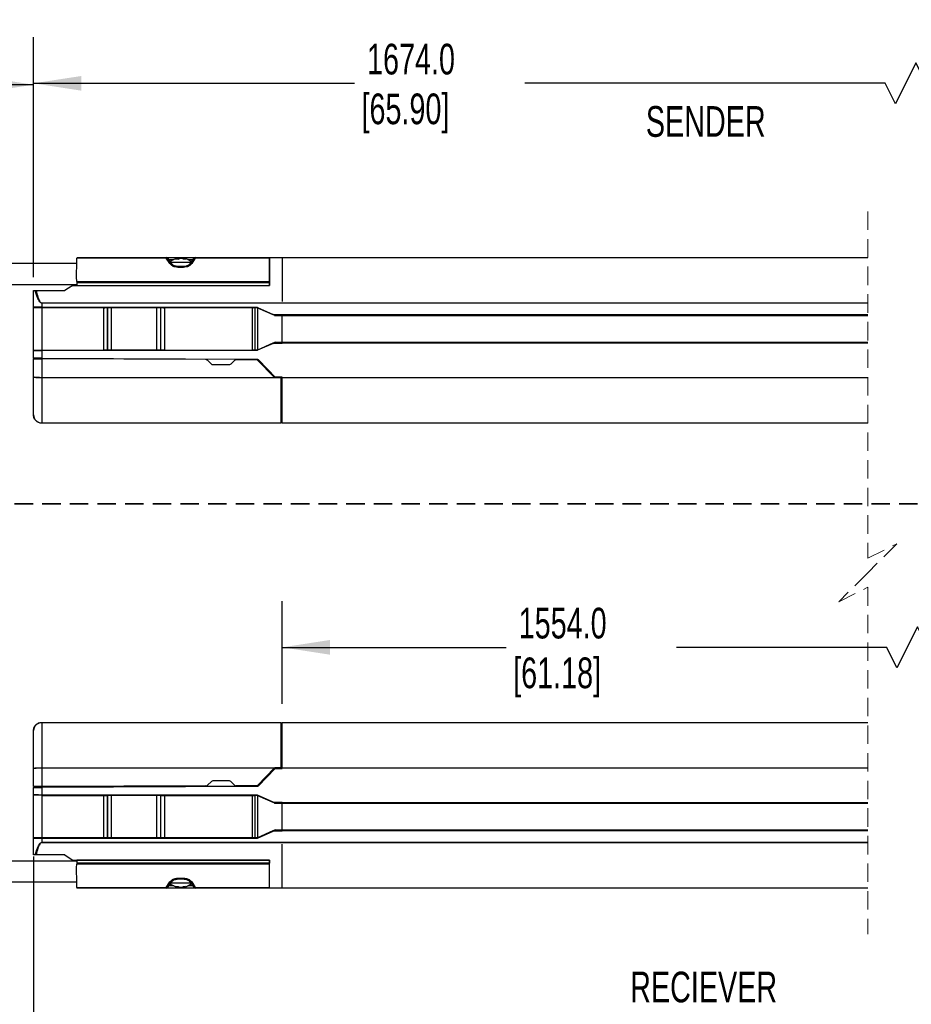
# Model space of a CAD drawing. Header units: millimetres. Extents: x 22 to 1115, y 22 to 733.
# Tile 8 of 10: x 393 to 608, y 302 to 540. Entities that reach past the tile are written whole.
import ezdxf

# ---------------------------------------------------------------- set-up
doc = ezdxf.new("R2010")
doc.units = ezdxf.units.MM
doc.header["$LTSCALE"] = 3.5
doc.linetypes.add('HIDDEN', pattern=[1.905, 1.27, -0.635])
doc.layers.add('DIMENSIONS', color=140, linetype='Continuous', lineweight=25)
doc.styles.add('SLDTEXTSTYLE0', font='TXT', dxfattribs={"width": 0.7})
doc.dimstyles.new('SLDDIMSTYLE0', dxfattribs={"dimtxt": 7.553027, "dimasz": 11.557, "dimexe": 0, "dimexo": 0.0625, "dimgap": 1.888257, "dimtad": 0, "dimtih": 1, "dimtoh": 1, "dimrnd": 1e-09, "dimzin": 12, "dimdsep": 46, "dimtxsty": 'SLDTEXTSTYLE0', "dimsah": 1, "dimcen": 0.09, "dimadec": 0, "dimazin": 3, "dimtfac": 1, "dimtofl": 0, "dimtmove": 0, "dimatfit": 3, "dimfxl": 0, "dimfrac": 2, "dimtolj": 1, "dimtzin": 12, "dimarcsym": 0})

# ---------------------------------------------------------------- blocks, each defined once
blk = doc.blocks.new('_D')
at = {"layer": 'DIMENSIONS'}
for p, q in [((281.24, 487.78), (281.24, 535.04)), ((396.63, 477.48), (396.63, 535.04)), ((366.36, 528.87), (361.42, 518.99)), ((368.83, 523.93), (366.36, 528.87)), ((281.24, 523.93), (313.75, 523.93)), ((358.95, 523.93), (348.55, 523.93)), ((361.42, 518.99), (358.95, 523.93)), ((396.63, 523.93), (368.83, 523.93))]:
    blk.add_line(p, q, dxfattribs=at)
for points in [[(281.24, 523.93), (292.79, 522.15), (292.79, 525.71)], [(396.63, 523.93), (385.08, 525.71), (385.08, 522.15)]]:
    blk.add_solid(points, dxfattribs=at)
at = {"layer": 'DIMENSIONS', "char_height": 7.408, "attachment_point": 1, "style": 'SLDTEXTSTYLE0'}
for s, insert in [('229.0', (316.78, 539.48)), ('[9.00]', (315.44, 527.48)), ('TYP.', (320.29, 515.47))]:
    blk.add_mtext(s, dxfattribs=dict(at, insert=insert))
blk = doc.blocks.new('_D_1')
at = {"layer": 'DIMENSIONS'}
for p, q in [((396.63, 477.48), (396.63, 535.37)), ((842.51, 474.64), (842.51, 535.37)), ((609.5, 529.19), (604.56, 519.32)), ((611.97, 524.26), (609.5, 529.19)), ((396.63, 524.26), (474.07, 524.26)), ((602.09, 524.26), (515.15, 524.26)), ((604.56, 519.32), (602.09, 524.26)), ((842.51, 524.26), (611.97, 524.26))]:
    blk.add_line(p, q, dxfattribs=at)
for points in [[(396.63, 524.26), (408.19, 522.48), (408.19, 526.03)], [(842.51, 524.26), (830.95, 526.03), (830.95, 522.48)]]:
    blk.add_solid(points, dxfattribs=at)
at = {"layer": 'DIMENSIONS', "char_height": 7.408, "attachment_point": 1, "style": 'SLDTEXTSTYLE0'}
for s, insert in [('1674.0', (477.1, 533.81)), ('[65.90]', (475.76, 521.8))]:
    blk.add_mtext(s, dxfattribs=dict(at, insert=insert))
blk = doc.blocks.new('_D_2')
at = {"layer": 'DIMENSIONS'}
for p, q in [((396.63, 337.63), (396.63, 274.48)), ((281.24, 325.98), (281.24, 274.48)), ((360.23, 290.53), (355.3, 280.65)), ((362.7, 285.59), (360.23, 290.53)), ((281.24, 285.59), (304.49, 285.59)), ((352.83, 285.59), (339.29, 285.59)), ((355.3, 280.65), (352.83, 285.59)), ((396.63, 285.59), (362.7, 285.59))]:
    blk.add_line(p, q, dxfattribs=at)
for points in [[(281.24, 285.59), (292.79, 283.82), (292.79, 287.37)], [(396.63, 285.59), (385.08, 287.37), (385.08, 283.82)]]:
    blk.add_solid(points, dxfattribs=at)
at = {"layer": 'DIMENSIONS', "char_height": 7.408, "attachment_point": 1, "style": 'SLDTEXTSTYLE0'}
for s, insert in [('178.0', (307.52, 301.15)), ('[7.00]', (306.18, 289.14)), ('TYP.', (311.03, 277.14))]:
    blk.add_mtext(s, dxfattribs=dict(at, insert=insert))
blk = doc.blocks.new('_D_3')
at = {"layer": 'DIMENSIONS'}
for p, q in [((456.63, 374.48), (456.63, 399.25)), ((782.51, 374.48), (782.51, 399.25)), ((609.88, 393.08), (604.94, 383.2)), ((612.35, 388.14), (609.88, 393.08)), ((456.63, 388.14), (510.66, 388.14)), ((602.47, 388.14), (551.74, 388.14)), ((604.94, 383.2), (602.47, 388.14)), ((782.51, 388.14), (612.35, 388.14))]:
    blk.add_line(p, q, dxfattribs=at)
for points in [[(456.63, 388.14), (468.19, 386.36), (468.19, 389.92)], [(782.51, 388.14), (770.95, 389.92), (770.95, 386.36)]]:
    blk.add_solid(points, dxfattribs=at)
at = {"layer": 'DIMENSIONS', "char_height": 7.408, "attachment_point": 1, "style": 'SLDTEXTSTYLE0'}
for s, insert in [('1554.0', (513.69, 397.69)), ('[61.18]', (512.35, 385.69))]:
    blk.add_mtext(s, dxfattribs=dict(at, insert=insert))

msp = doc.modelspace()

# ---------------------------------------------------------------- linework, layer by layer
at = {"color": 7, "linetype": 'HIDDEN', "lineweight": 18}
for p, q in [((597.896, 493.347), (597.896, 409.635)), ((597.896, 409.635), (604.896, 413.135)), ((604.896, 413.135), (597.896, 406.135)), ((597.896, 406.135), (590.896, 399.135)), ((590.896, 399.135), (597.896, 402.635)), ((597.896, 402.635), (597.896, 318.922))]:
    msp.add_line(p, q, dxfattribs=at)
for p, q in [((407.055, 480.735), (367.917, 480.735)), ((428.664, 482.057), (407.067, 482.057)), ((407.068, 482.21), (428.664, 482.21)), ((428.649, 482.21), (435.638, 482.21)), ((428.664, 482.057), (428.664, 482.21)), ((429.528, 480.759), (428.664, 482.057)), ((429.896, 480.782), (429.091, 481.966)), ((429.203, 481.714), (430.477, 481.714)), ((430.001, 480.283), (429.528, 480.759)), ((434.593, 480.989), (429.712, 480.989)), ((430.33, 480.357), (429.896, 480.782)), ((430.987, 481.853), (431.387, 482.002)), ((431.508, 481.853), (430.987, 481.853)), ((431.387, 482.002), (431.405, 481.853)), ((431.492, 481.853), (431.471, 482.025)), ((431.922, 482.002), (431.508, 481.853)), ((431.508, 481.853), (431.922, 482.002)), ((432.81, 481.853), (432.395, 482.002)), ((433.33, 481.853), (432.81, 481.853)), ((432.826, 481.853), (432.847, 482.025)), ((432.912, 481.853), (432.931, 482.002)), ((432.931, 482.002), (433.33, 481.853)), ((433.84, 481.714), (435.1, 481.714)), ((434.421, 480.782), (433.988, 480.357)), ((434.79, 480.759), (434.316, 480.283)), ((435.227, 481.966), (434.421, 480.782)), ((435.654, 482.057), (434.79, 480.759)), ((435.654, 482.21), (435.654, 482.057)), ((435.654, 482.21), (453.534, 482.21)), ((453.534, 482.057), (435.654, 482.057)), ((453.534, 482.21), (453.534, 482.057)), ((453.534, 476.43), (453.534, 482.057)), ((454.632, 482.159), (453.592, 482.159)), ((453.593, 482.235), (456.633, 482.235)), ((456.633, 482.159), (454.632, 482.159)), ((456.633, 482.235), (456.633, 482.159)), ((456.633, 482.235), (597.896, 482.235)), ((597.896, 482.16), (456.633, 482.16)), ((456.633, 482.159), (456.633, 471.604)), ((367.917, 475.735), (407.055, 475.735)), ((406.132, 475.485), (453.534, 475.485)), ((407.049, 476.43), (453.534, 476.43)), ((407.051, 476.228), (453.534, 476.228)), ((407.051, 476.228), (407.058, 475.485)), ((407.058, 475.485), (453.534, 475.485)), ((453.534, 476.43), (453.534, 476.228)), ((453.534, 475.485), (453.534, 476.228)), ((453.534, 475.659), (453.535, 475.684)), ((453.534, 475.659), (453.535, 475.684)), ((396.633, 470.197), (396.633, 474.235)), ((396.633, 474.235), (397.016, 474.235)), ((397.016, 474.235), (397.236, 474.235)), ((397.236, 474.235), (404.183, 474.235)), ((398.633, 471.215), (398.633, 471.254)), ((398.633, 471.215), (398.633, 470.197)), ((456.633, 471.215), (398.633, 471.215)), ((456.633, 471.254), (597.896, 471.254)), ((456.633, 471.234), (456.633, 471.254)), ((456.633, 471.234), (456.633, 471.215)), ((597.896, 471.215), (456.633, 471.215)), ((396.633, 470.197), (396.633, 470.128)), ((396.633, 470.128), (398.633, 470.115)), ((396.633, 459.841), (396.633, 470.128)), ((398.633, 470.197), (450.632, 470.197)), ((398.633, 470.115), (398.633, 470.197)), ((413.56, 470.115), (398.633, 470.115)), ((398.633, 470.115), (398.633, 459.854)), ((413.56, 459.854), (413.56, 470.115)), ((414.409, 470.121), (414.531, 470.123)), ((414.409, 470.121), (414.409, 459.848)), ((414.531, 459.846), (414.531, 470.123)), ((415.38, 470.129), (426.385, 470.129)), ((415.38, 470.129), (415.38, 459.84)), ((426.385, 459.84), (426.385, 470.129)), ((427.234, 470.123), (427.356, 470.121)), ((427.234, 470.123), (427.234, 459.846)), ((427.356, 459.848), (427.356, 470.121)), ((449.448, 470.115), (428.205, 470.115)), ((428.205, 470.115), (428.205, 459.854)), ((449.448, 459.854), (449.448, 470.115)), ((450.014, 470.119), (450.632, 470.13)), ((450.014, 470.119), (450.014, 459.85)), ((450.632, 470.197), (450.632, 470.143)), ((450.632, 470.143), (454.41, 468.466)), ((450.632, 470.143), (450.632, 470.11)), ((450.632, 470.11), (450.632, 470.108)), ((450.632, 470.11), (450.632, 470.11)), ((450.632, 470.108), (454.385, 468.444)), ((450.634, 470.107), (450.634, 459.862)), ((454.41, 468.466), (456.633, 468.505)), ((454.937, 468.203), (456.633, 468.233)), ((454.937, 468.203), (454.942, 468.226)), ((456.633, 468.255), (454.942, 468.226)), ((456.633, 468.435), (456.633, 468.505)), ((456.633, 468.435), (597.896, 468.435)), ((456.633, 468.185), (456.633, 468.435)), ((597.896, 468.185), (456.633, 468.185)), ((456.633, 461.785), (456.633, 468.185)), ((454.385, 461.526), (450.632, 459.862)), ((454.41, 461.503), (450.632, 459.826)), ((456.633, 461.465), (454.41, 461.503)), ((454.937, 461.766), (454.942, 461.744)), ((456.633, 461.736), (454.937, 461.766)), ((454.942, 461.744), (456.633, 461.715)), ((456.633, 461.785), (597.896, 461.785)), ((456.633, 461.535), (456.633, 461.785)), ((456.633, 461.465), (456.633, 461.535)), ((597.896, 461.535), (456.633, 461.535)), ((396.633, 459.841), (398.633, 459.854)), ((396.633, 459.841), (396.633, 459.772)), ((396.633, 457.917), (396.633, 459.772)), ((398.633, 459.772), (398.633, 459.854)), ((398.633, 459.854), (413.56, 459.854)), ((398.633, 459.772), (398.633, 457.917)), ((450.632, 459.772), (398.633, 459.772)), ((414.531, 459.846), (414.409, 459.848)), ((426.385, 459.84), (415.38, 459.84)), ((427.356, 459.848), (427.234, 459.846)), ((428.205, 459.854), (449.448, 459.854)), ((450.632, 459.839), (450.014, 459.85)), ((450.632, 459.86), (450.632, 459.862)), ((450.632, 459.86), (450.632, 459.826)), ((450.632, 459.86), (450.632, 459.86)), ((450.632, 459.772), (450.632, 459.826)), ((396.633, 457.917), (396.633, 457.874)), ((396.633, 453.389), (396.633, 457.749)), ((398.633, 457.917), (450.554, 457.691)), ((398.633, 457.895), (398.633, 457.917)), ((398.633, 457.741), (398.633, 453.253)), ((438.244, 457.568), (398.633, 457.741)), ((439.536, 456.509), (438.634, 457.409)), ((443.676, 456.28), (440.09, 456.28)), ((445.11, 457.379), (444.228, 456.506)), ((450.521, 457.514), (445.503, 457.536)), ((450.544, 457.669), (450.554, 457.691)), ((450.699, 457.438), (454.709, 453.31)), ((450.911, 457.538), (450.902, 457.515)), ((454.962, 453.335), (450.911, 457.538)), ((396.633, 444.235), (396.633, 453.389)), ((398.633, 453.253), (454.793, 453.253)), ((398.633, 453.216), (398.633, 453.253)), ((456.227, 453.216), (398.633, 453.216)), ((398.633, 453.216), (398.633, 442.31)), ((454.888, 453.235), (454.793, 453.253)), ((454.888, 453.235), (456.133, 453.235)), ((454.958, 453.326), (454.962, 453.335)), ((456.633, 453.326), (454.958, 453.326)), ((454.962, 453.335), (456.633, 453.335)), ((456.227, 453.216), (456.133, 453.235)), ((456.383, 443.352), (456.383, 452.985)), ((456.633, 452.463), (456.383, 452.463)), ((456.633, 451.532), (456.383, 451.532)), ((456.633, 453.254), (456.633, 453.335)), ((456.633, 453.254), (597.896, 453.254)), ((456.633, 453.215), (456.633, 453.254)), ((597.896, 453.215), (456.633, 453.215)), ((456.633, 442.31), (456.633, 453.215)), ((456.383, 448.531), (456.633, 448.531)), ((398.633, 442.31), (456.364, 442.31)), ((398.633, 442.235), (398.633, 442.31)), ((456.363, 442.235), (398.633, 442.235)), ((456.364, 442.31), (456.383, 443.352)), ((456.383, 443.962), (456.633, 443.962)), ((456.633, 442.31), (597.896, 442.31)), ((456.633, 442.235), (456.633, 442.31)), ((597.896, 442.235), (456.633, 442.235)), ((398.633, 369.959), (398.633, 370.035)), ((398.633, 370.035), (456.363, 370.035)), ((398.633, 369.959), (398.633, 359.053)), ((456.364, 369.959), (398.633, 369.959)), ((456.383, 368.917), (456.364, 369.959)), ((456.383, 359.285), (456.383, 368.917)), ((456.633, 370.035), (597.896, 370.035)), ((456.633, 369.96), (456.633, 370.035)), ((597.896, 369.96), (456.633, 369.96)), ((456.633, 359.054), (456.633, 369.96)), ((396.633, 358.88), (396.633, 368.035)), ((456.383, 368.307), (456.633, 368.307)), ((456.383, 363.739), (456.633, 363.739)), ((396.633, 354.52), (396.633, 358.88)), ((398.633, 359.053), (456.227, 359.053)), ((398.633, 359.016), (398.633, 359.053)), ((398.633, 359.016), (398.633, 354.529)), ((454.793, 359.016), (398.633, 359.016)), ((454.709, 358.959), (450.699, 354.831)), ((455.026, 359.035), (450.902, 354.754)), ((454.962, 358.934), (450.911, 354.731)), ((454.793, 359.016), (454.888, 359.035)), ((456.133, 359.035), (454.888, 359.035)), ((454.962, 358.934), (454.958, 358.943)), ((456.633, 358.943), (454.958, 358.943)), ((454.962, 358.934), (456.633, 358.934)), ((456.133, 359.035), (456.227, 359.053)), ((456.633, 360.737), (456.383, 360.737)), ((456.633, 359.806), (456.383, 359.806)), ((456.633, 359.054), (597.896, 359.054)), ((456.633, 359.015), (456.633, 359.054)), ((456.633, 358.934), (456.633, 359.015)), ((597.896, 359.015), (456.633, 359.015)), ((396.633, 354.395), (396.633, 354.352)), ((396.633, 352.497), (396.633, 354.352)), ((398.633, 354.374), (398.383, 354.37)), ((438.244, 354.702), (398.633, 354.529)), ((450.544, 354.601), (398.633, 354.374)), ((450.554, 354.578), (398.633, 354.352)), ((398.633, 354.352), (398.633, 354.374)), ((398.633, 354.352), (398.633, 352.497)), ((438.634, 354.86), (439.536, 355.761)), ((440.09, 355.989), (443.676, 355.989)), ((444.228, 355.763), (445.11, 354.89)), ((450.521, 354.755), (445.503, 354.733)), ((450.554, 354.578), (450.544, 354.601)), ((450.902, 354.754), (450.911, 354.731)), ((396.633, 352.428), (396.633, 352.497)), ((398.633, 352.415), (396.633, 352.428)), ((396.633, 342.141), (396.633, 352.428)), ((450.632, 352.497), (398.633, 352.497)), ((398.633, 352.415), (398.633, 352.497)), ((398.633, 352.415), (413.56, 352.415)), ((398.633, 352.415), (398.633, 342.154)), ((413.56, 342.154), (413.56, 352.415)), ((414.409, 352.421), (414.531, 352.423)), ((414.409, 352.421), (414.409, 342.148)), ((414.531, 342.146), (414.531, 352.423)), ((415.38, 352.429), (426.385, 352.429)), ((415.38, 352.429), (415.38, 342.14)), ((426.385, 342.14), (426.385, 352.429)), ((427.234, 352.423), (427.356, 352.421)), ((427.234, 352.423), (427.234, 342.146)), ((427.356, 342.148), (427.356, 352.421)), ((428.205, 352.415), (449.448, 352.415)), ((428.205, 352.415), (428.205, 342.154)), ((449.448, 342.154), (449.448, 352.415)), ((450.014, 352.419), (450.632, 352.43)), ((450.014, 352.419), (450.014, 342.15)), ((450.632, 352.497), (450.632, 352.443)), ((454.41, 350.766), (450.632, 352.443)), ((450.632, 352.443), (450.632, 352.41)), ((450.632, 352.41), (450.632, 352.408)), ((450.632, 352.41), (450.632, 352.41)), ((450.632, 352.408), (454.385, 350.744)), ((450.634, 352.407), (450.634, 342.162)), ((454.41, 350.766), (456.633, 350.805)), ((454.937, 350.503), (456.633, 350.533)), ((454.937, 350.503), (454.942, 350.526)), ((456.633, 350.555), (454.942, 350.526)), ((456.633, 350.735), (456.633, 350.805)), ((456.633, 350.735), (597.896, 350.735)), ((456.633, 350.485), (456.633, 350.735)), ((597.896, 350.485), (456.633, 350.485)), ((456.633, 344.085), (456.633, 350.485)), ((454.385, 343.826), (450.632, 342.162)), ((450.632, 342.126), (454.41, 343.803)), ((456.633, 343.765), (454.41, 343.803)), ((454.937, 344.066), (454.942, 344.044)), ((456.633, 344.036), (454.937, 344.066)), ((454.942, 344.044), (456.633, 344.015)), ((456.633, 343.835), (456.633, 344.085)), ((456.633, 344.085), (597.896, 344.085)), ((456.633, 343.765), (456.633, 343.835)), ((597.896, 343.835), (456.633, 343.835)), ((398.633, 342.154), (396.633, 342.141)), ((396.633, 342.072), (396.633, 342.141)), ((396.633, 338.035), (396.633, 342.072)), ((398.633, 342.072), (398.633, 342.154)), ((413.56, 342.154), (398.633, 342.154)), ((398.633, 342.072), (398.633, 341.054)), ((398.633, 342.072), (450.632, 342.072)), ((398.633, 341.015), (398.633, 341.054)), ((414.531, 342.146), (414.409, 342.148)), ((426.385, 342.14), (415.38, 342.14)), ((427.356, 342.148), (427.234, 342.146)), ((449.448, 342.154), (428.205, 342.154)), ((450.632, 342.139), (450.014, 342.15)), ((450.632, 342.16), (450.632, 342.162)), ((450.632, 342.16), (450.632, 342.126)), ((450.632, 342.16), (450.632, 342.16)), ((450.632, 342.072), (450.632, 342.126)), ((456.633, 341.054), (597.896, 341.054)), ((456.633, 341.054), (456.633, 341.032)), ((456.633, 341.016), (456.633, 341.032)), ((597.896, 341.015), (456.633, 341.015)), ((456.633, 330.11), (456.633, 340.666)), ((397.016, 338.035), (396.633, 338.035)), ((397.236, 338.035), (397.016, 338.035)), ((404.183, 338.035), (397.236, 338.035)), ((407.055, 336.535), (367.917, 336.535)), ((406.132, 336.785), (453.534, 336.785)), ((453.534, 335.839), (407.049, 335.839)), ((407.058, 336.785), (407.051, 336.041)), ((453.534, 336.041), (407.051, 336.041)), ((453.534, 336.785), (407.058, 336.785)), ((453.534, 336.785), (453.534, 336.041)), ((453.535, 336.585), (453.534, 336.61)), ((453.535, 336.585), (453.534, 336.61)), ((453.534, 335.839), (453.534, 336.041)), ((453.534, 330.212), (453.534, 335.839)), ((367.917, 331.535), (407.055, 331.535)), ((428.664, 330.212), (429.528, 331.51)), ((429.091, 330.304), (429.896, 331.487)), ((430.477, 330.555), (429.217, 330.555)), ((429.528, 331.51), (430.001, 331.986)), ((429.742, 331.28), (434.611, 331.28)), ((429.896, 331.487), (430.33, 331.912)), ((430.987, 330.416), (431.508, 330.416)), ((431.387, 330.267), (430.987, 330.416)), ((431.403, 330.397), (431.387, 330.267)), ((431.492, 330.416), (431.471, 330.244)), ((431.508, 330.416), (431.922, 330.267)), ((432.395, 330.267), (432.81, 330.416)), ((432.81, 330.416), (433.33, 330.416)), ((432.826, 330.416), (432.847, 330.244)), ((432.931, 330.267), (432.915, 330.397)), ((433.33, 330.416), (432.931, 330.267)), ((435.115, 330.555), (433.84, 330.555)), ((433.988, 331.912), (434.421, 331.487)), ((434.316, 331.986), (434.79, 331.51)), ((434.421, 331.487), (435.227, 330.304)), ((434.79, 331.51), (435.654, 330.212)), ((407.067, 330.212), (428.664, 330.212)), ((428.664, 330.06), (407.068, 330.06)), ((436.019, 330.06), (428.564, 330.06)), ((428.664, 330.06), (428.664, 330.212)), ((435.654, 330.212), (453.534, 330.212)), ((435.654, 330.212), (435.654, 330.06)), ((453.534, 330.06), (435.654, 330.06)), ((453.534, 330.212), (453.534, 330.06)), ((453.592, 330.11), (454.632, 330.11)), ((454.632, 330.11), (456.633, 330.11)), ((456.633, 330.11), (597.896, 330.11)), ((456.633, 330.11), (456.633, 330.035)), ((597.896, 330.035), (456.633, 330.035))]:
    msp.add_line(p, q)
at = {"color": 7, "linetype": 'HIDDEN', "lineweight": 35}
msp.add_line((909.917, 422.77), (213.878, 422.77), dxfattribs=at)
at = {"flags": 128}
for points in [[(407.034, 478.235), (407.053, 480.462), (407.067, 482.057)], [(453.592, 482.159), (453.567, 479.306), (453.534, 475.485)], [(407.049, 476.43), (407.04, 477.452), (407.034, 478.235)], [(406.132, 475.485), (405.042, 474.786), (404.183, 474.235)], [(398.633, 471.254), (426.633, 471.254), (454.632, 471.253)], [(454.632, 471.253), (455.633, 471.254), (456.633, 471.254)], [(396.633, 457.749), (396.81, 457.748), (397.366, 457.746), (397.985, 457.743), (398.633, 457.741)], [(398.383, 457.899), (398.523, 457.897), (398.633, 457.895)], [(398.633, 457.895), (427.703, 457.768), (450.544, 457.669)], [(455.026, 453.235), (453.044, 455.292), (450.902, 457.515)], [(398.633, 354.529), (397.808, 354.525), (397.085, 354.522), (396.74, 354.52), (396.633, 354.52)], [(398.633, 341.054), (427.633, 341.054), (448.134, 341.054), (453.883, 341.054), (455.633, 341.054), (456.633, 341.054)], [(454.632, 341.016), (426.633, 341.016), (398.633, 341.015)], [(456.633, 341.016), (455.633, 341.016), (454.632, 341.016)], [(404.183, 338.035), (405.276, 337.333), (406.132, 336.785)], [(407.034, 334.035), (407.042, 335.034), (407.049, 335.839)], [(407.051, 336.041), (407.05, 335.926), (407.049, 335.839)], [(453.592, 330.11), (453.565, 333.237), (453.534, 336.785)], [(407.067, 330.212), (407.049, 332.268), (407.034, 334.035)], [(407.067, 330.212), (407.068, 330.09), (407.068, 330.06)], [(456.633, 330.035), (454.93, 330.035), (453.593, 330.035)]]:
    msp.add_lwpolyline(points, dxfattribs=at)
for centre, radius, start, end in [((428.664, 481.71), 0.5, 26.53135, 90.00365), ((432.159, 478.085), 4, 99.87046, 129.36148), ((432.159, 478.085), 4, 50.70713, 80.07285), ((435.654, 481.71), 0.5, 89.99921, 153.50595), ((453.375, 480.286), 0.2, 359.51831, 37.77568), ((453.375, 480.286), 0.2, 359.51831, 37.77568), ((450.52, 457.264), 0.25, 44.16834, 89.74822), ((454.888, 453.485), 0.25, 224.17768, 247.58641), ((475.032, 441.949), 18.671, 178.89041, 179.12248), ((454.888, 358.784), 0.25, 112.42048, 135.81543), ((450.52, 355.005), 0.25, 270.25568, 315.82776), ((428.664, 330.56), 0.5, 270.00075, 333.38787), ((432.159, 334.185), 4, 230.66811, 260.0861), ((432.159, 334.184), 4, 279.89562, 309.31004), ((435.654, 330.56), 0.5, 206.3844, 269.99905), ((453.375, 331.984), 0.2, 322.22432, 0.48169), ((453.375, 331.984), 0.2, 322.22924, 0.47885)]:
    msp.add_arc(centre, radius, start, end)
for points, knots in [([(429.091, 481.958), (429.066, 481.986), (429.001, 482.058), (428.837, 482.088), (428.722, 482.067), (428.664, 482.057)], [0, 0, 0, 0, 0.2416195, 0.6136938, 1, 1, 1, 1]), ([(429.528, 480.759), (429.559, 480.775), (429.621, 480.806), (429.721, 480.832), (429.812, 480.83), (429.879, 480.809), (429.893, 480.783), (429.895, 480.78)], [0, 0, 0, 0, 0.2679122, 0.5321423, 0.7709359, 0.9775363, 1, 1, 1, 1]), ([(430.323, 480.358), (430.306, 480.369), (430.264, 480.395), (430.177, 480.379), (430.087, 480.342), (430.03, 480.303), (430.001, 480.283)], [0, 0, 0, 0, 0.16640665, 0.41367581, 0.70132737, 1, 1, 1, 1]), ([(434.316, 480.283), (434.208, 480.209), (433.964, 480.041), (433.231, 479.848), (432.159, 479.787), (431.087, 479.847), (430.354, 480.041), (430.109, 480.209), (430.001, 480.283)], [0, 0, 0, 0, 0.0870586, 0.1969623, 0.5000119, 0.8029566, 0.9128652, 1, 1, 1, 1]), ([(432.056, 480.027), (431.806, 480.031), (431.373, 480.037), (430.857, 480.127), (430.525, 480.232), (430.388, 480.32), (430.326, 480.36)], [0, 0, 0, 0, 0.4193005, 0.7268152, 0.8763654, 1, 1, 1, 1]), ([(431.387, 482.002), (431.402, 482.008), (431.43, 482.017), (431.458, 482.023), (431.471, 482.025)], [0, 0, 0, 0, 0.56274202, 1, 1, 1, 1]), ([(432.159, 482.025), (432.114, 482.022), (432.035, 482.016), (431.957, 482.007), (431.922, 482.002)], [0, 0, 0, 0, 0.559488, 1, 1, 1, 1]), ([(433.992, 480.361), (433.931, 480.322), (433.65, 480.143), (433.033, 480.056), (432.447, 480.007), (432.115, 480.024), (432.056, 480.027)], [0, 0, 0, 0, 0.1088744, 0.4988448, 0.911181, 1, 1, 1, 1]), ([(432.395, 482.002), (432.351, 482.008), (432.272, 482.017), (432.193, 482.023), (432.159, 482.025)], [0, 0, 0, 0, 0.5604251, 1, 1, 1, 1]), ([(432.847, 482.025), (432.862, 482.022), (432.891, 482.016), (432.918, 482.007), (432.931, 482.002)], [0, 0, 0, 0, 0.557192, 1, 1, 1, 1]), ([(434.316, 480.283), (434.287, 480.303), (434.23, 480.342), (434.14, 480.379), (434.053, 480.395), (434.011, 480.369), (433.995, 480.358)], [0, 0, 0, 0, 0.2989073, 0.5869323, 0.834455, 1, 1, 1, 1]), ([(434.79, 480.759), (434.758, 480.774), (434.695, 480.804), (434.595, 480.828), (434.506, 480.827), (434.438, 480.809), (434.424, 480.783), (434.423, 480.78)], [0, 0, 0, 0, 0.2711565, 0.5364582, 0.7732748, 0.9774382, 1, 1, 1, 1]), ([(435.654, 482.057), (435.603, 482.067), (435.503, 482.086), (435.362, 482.063), (435.253, 482.018), (435.234, 481.967), (435.23, 481.959)], [0, 0, 0, 0, 0.3284319, 0.6534093, 0.9443075, 1, 1, 1, 1]), ([(407.049, 476.43), (407.05, 476.393), (407.05, 476.326), (407.051, 476.258), (407.051, 476.228)], [0, 0, 0, 0, 0.5492408, 1, 1, 1, 1]), ([(398.633, 471.215), (398.594, 471.22), (398.511, 471.231), (398.332, 471.339), (397.952, 471.755), (397.633, 472.42), (397.284, 473.326), (397.12, 473.883), (397.016, 474.235)], [0, 0, 0, 0, 0.0322719, 0.0706758, 0.1739962, 0.5070773, 0.6885421, 1, 1, 1, 1]), ([(397.236, 474.235), (397.383, 473.699), (397.643, 472.754), (398.037, 471.746), (398.396, 471.342), (398.524, 471.266), (398.596, 471.258), (398.633, 471.254)], [0, 0, 0, 0, 0.4936519, 0.8716118, 0.9362878, 0.9678189, 1, 1, 1, 1]), ([(398.633, 470.197), (398.358, 470.202), (397.842, 470.211), (397.211, 470.208), (396.819, 470.215), (396.668, 470.201), (396.633, 470.197)], [0, 0, 0, 0, 0.4121101, 0.7735787, 0.9460006, 1, 1, 1, 1]), ([(413.56, 470.115), (413.731, 470.115), (414.014, 470.116), (414.297, 470.12), (414.409, 470.121)], [0, 0, 0, 0, 0.6028919, 1, 1, 1, 1]), ([(414.531, 470.123), (414.679, 470.125), (414.961, 470.129), (415.244, 470.129), (415.38, 470.129)], [0, 0, 0, 0, 0.52178989, 1, 1, 1, 1]), ([(426.385, 470.129), (426.556, 470.129), (426.839, 470.129), (427.122, 470.125), (427.234, 470.123)], [0, 0, 0, 0, 0.602927, 1, 1, 1, 1]), ([(427.356, 470.121), (427.504, 470.119), (427.786, 470.115), (428.069, 470.115), (428.205, 470.115)], [0, 0, 0, 0, 0.5217548, 1, 1, 1, 1]), ([(449.448, 470.115), (449.562, 470.115), (449.75, 470.115), (449.939, 470.118), (450.014, 470.119)], [0, 0, 0, 0, 0.60290251, 1, 1, 1, 1]), ([(454.385, 468.444), (454.514, 468.386), (454.668, 468.318), (454.84, 468.244), (454.888, 468.223), (454.917, 468.211), (454.93, 468.205), (454.936, 468.204), (454.937, 468.203)], [0, 0, 0, 0, 0.7066596, 0.8369869, 0.9299887, 0.9699476, 0.9928219, 1, 1, 1, 1]), ([(454.942, 468.226), (454.941, 468.226), (454.936, 468.229), (454.923, 468.235), (454.896, 468.248), (454.849, 468.269), (454.685, 468.344), (454.536, 468.411), (454.41, 468.466)], [0, 0, 0, 0, 0.0075314, 0.0306192, 0.0706099, 0.1631887, 0.2926026, 1, 1, 1, 1]), ([(454.937, 461.766), (454.936, 461.766), (454.93, 461.764), (454.917, 461.758), (454.888, 461.746), (454.84, 461.725), (454.668, 461.651), (454.514, 461.583), (454.385, 461.526)], [0, 0, 0, 0, 0.0071308, 0.0300052, 0.0699641, 0.1630115, 0.2933416, 1, 1, 1, 1]), ([(454.41, 461.503), (454.536, 461.559), (454.685, 461.625), (454.849, 461.7), (454.896, 461.721), (454.923, 461.734), (454.936, 461.74), (454.941, 461.743), (454.942, 461.744)], [0, 0, 0, 0, 0.7073982, 0.8368561, 0.9293913, 0.9693821, 0.9925157, 1, 1, 1, 1]), ([(396.633, 459.772), (396.692, 459.768), (396.936, 459.751), (397.387, 459.76), (397.994, 459.761), (398.417, 459.769), (398.633, 459.772)], [0, 0, 0, 0, 0.0890588, 0.366608, 0.6764311, 1, 1, 1, 1]), ([(414.409, 459.848), (414.261, 459.85), (413.979, 459.854), (413.696, 459.854), (413.56, 459.854)], [0, 0, 0, 0, 0.52178989, 1, 1, 1, 1]), ([(415.38, 459.84), (415.209, 459.84), (414.926, 459.84), (414.643, 459.844), (414.531, 459.846)], [0, 0, 0, 0, 0.60289192, 1, 1, 1, 1]), ([(427.234, 459.846), (427.086, 459.844), (426.804, 459.84), (426.521, 459.84), (426.385, 459.84)], [0, 0, 0, 0, 0.5217548, 1, 1, 1, 1]), ([(428.205, 459.854), (428.034, 459.854), (427.751, 459.854), (427.468, 459.85), (427.356, 459.848)], [0, 0, 0, 0, 0.60289192, 1, 1, 1, 1]), ([(450.014, 459.85), (449.915, 459.851), (449.727, 459.854), (449.538, 459.854), (449.448, 459.854)], [0, 0, 0, 0, 0.5217991, 1, 1, 1, 1]), ([(398.633, 457.917), (398.358, 457.922), (397.842, 457.931), (397.211, 457.929), (396.819, 457.935), (396.668, 457.921), (396.633, 457.917)], [0, 0, 0, 0, 0.41211, 0.7735786, 0.9460005, 1, 1, 1, 1]), ([(438.634, 457.409), (438.569, 457.459), (438.454, 457.549), (438.309, 457.562), (438.244, 457.568)], [0, 0, 0, 0, 0.5554725, 1, 1, 1, 1]), ([(440.09, 456.28), (439.974, 456.294), (439.767, 456.318), (439.607, 456.45), (439.536, 456.509)], [0, 0, 0, 0, 0.5578851, 1, 1, 1, 1]), ([(444.228, 456.506), (444.136, 456.435), (443.973, 456.307), (443.767, 456.288), (443.676, 456.28)], [0, 0, 0, 0, 0.5578798, 1, 1, 1, 1]), ([(445.503, 457.536), (445.42, 457.527), (445.273, 457.512), (445.16, 457.419), (445.11, 457.379)], [0, 0, 0, 0, 0.5649931, 1, 1, 1, 1]), ([(450.544, 457.669), (450.62, 457.659), (450.755, 457.643), (450.857, 457.554), (450.902, 457.515)], [0, 0, 0, 0, 0.56000617, 1, 1, 1, 1]), ([(450.554, 457.691), (450.629, 457.682), (450.764, 457.665), (450.867, 457.577), (450.911, 457.538)], [0, 0, 0, 0, 0.5599931, 1, 1, 1, 1]), ([(396.633, 453.389), (396.651, 453.377), (396.714, 453.337), (396.871, 453.33), (397.092, 453.302), (397.479, 453.28), (397.998, 453.258), (398.422, 453.255), (398.633, 453.253)], [0, 0, 0, 0, 0.0321948, 0.1105992, 0.2261492, 0.3675951, 0.68661, 1, 1, 1, 1]), ([(398.633, 453.216), (398.499, 453.216), (398.242, 453.218), (397.772, 453.231), (397.286, 453.25), (396.901, 453.307), (396.688, 453.334), (396.646, 453.376), (396.633, 453.389)], [0, 0, 0, 0, 0.19746965, 0.38232285, 0.69753914, 0.9127442, 0.97321135, 1, 1, 1, 1]), ([(456.383, 452.985), (456.381, 453.009), (456.377, 453.059), (456.343, 453.125), (456.294, 453.182), (456.25, 453.205), (456.227, 453.216)], [0, 0, 0, 0, 0.2496619, 0.4994879, 0.7496822, 1, 1, 1, 1]), ([(396.633, 444.235), (396.66, 443.993), (396.717, 443.502), (397.086, 442.973), (397.482, 442.647), (397.836, 442.459), (398.224, 442.335), (398.496, 442.318), (398.633, 442.31)], [0, 0, 0, 0, 0.2345658, 0.47767584, 0.60500943, 0.73472696, 0.86642652, 1, 1, 1, 1]), ([(398.633, 442.235), (398.504, 442.242), (398.242, 442.257), (397.86, 442.376), (397.5, 442.569), (397.119, 442.89), (396.835, 443.307), (396.662, 443.791), (396.643, 444.081), (396.633, 444.235)], [0, 0, 0, 0, 0.1232815, 0.24977, 0.379437, 0.5123024, 0.7231289, 0.8534102, 1, 1, 1, 1]), ([(396.633, 368.035), (396.643, 368.188), (396.662, 368.478), (396.835, 368.962), (397.118, 369.379), (397.5, 369.7), (397.86, 369.893), (398.242, 370.013), (398.503, 370.027), (398.633, 370.035)], [0, 0, 0, 0, 0.1464214, 0.276646, 0.487697, 0.6204499, 0.7500858, 0.8766029, 1, 1, 1, 1]), ([(398.633, 369.959), (398.496, 369.951), (398.224, 369.935), (397.836, 369.81), (397.482, 369.622), (397.086, 369.296), (396.717, 368.767), (396.66, 368.276), (396.633, 368.035)], [0, 0, 0, 0, 0.13357336, 0.26527328, 0.3949908, 0.52232517, 0.7654342, 1, 1, 1, 1]), ([(456.363, 370.035), (456.363, 370.033), (456.364, 370.026), (456.364, 370.012), (456.364, 369.988), (456.364, 369.97), (456.364, 369.959)], [0, 0, 0, 0, 0.0658508, 0.2603634, 0.5759296, 1, 1, 1, 1]), ([(396.633, 358.88), (396.65, 358.896), (396.711, 358.949), (396.884, 358.967), (397.123, 359.007), (397.533, 359.036), (398.041, 359.053), (398.446, 359.053), (398.633, 359.053)], [0, 0, 0, 0, 0.0347386, 0.11837, 0.24495, 0.3991195, 0.7241677, 1, 1, 1, 1]), ([(398.633, 359.016), (398.422, 359.014), (397.998, 359.011), (397.479, 358.989), (397.092, 358.968), (396.871, 358.939), (396.714, 358.932), (396.651, 358.892), (396.633, 358.88)], [0, 0, 0, 0, 0.3133753, 0.632405, 0.7738507, 0.8894008, 0.9678052, 1, 1, 1, 1]), ([(456.227, 359.053), (456.25, 359.065), (456.294, 359.087), (456.343, 359.144), (456.377, 359.211), (456.381, 359.26), (456.383, 359.285)], [0, 0, 0, 0, 0.2500407, 0.500033, 0.7500558, 1, 1, 1, 1]), ([(396.633, 354.352), (396.692, 354.348), (396.936, 354.33), (397.387, 354.34), (397.994, 354.341), (398.417, 354.348), (398.633, 354.352)], [0, 0, 0, 0, 0.0890588, 0.366608, 0.6764311, 1, 1, 1, 1]), ([(438.244, 354.702), (438.326, 354.711), (438.472, 354.728), (438.585, 354.82), (438.634, 354.86)], [0, 0, 0, 0, 0.5649959, 1, 1, 1, 1]), ([(439.536, 355.761), (439.628, 355.833), (439.792, 355.962), (439.999, 355.981), (440.09, 355.989)], [0, 0, 0, 0, 0.5579214, 1, 1, 1, 1]), ([(443.676, 355.989), (443.791, 355.976), (443.998, 355.952), (444.157, 355.821), (444.228, 355.763)], [0, 0, 0, 0, 0.5578498, 1, 1, 1, 1]), ([(445.11, 354.89), (445.175, 354.84), (445.292, 354.75), (445.438, 354.738), (445.503, 354.733)], [0, 0, 0, 0, 0.55549, 1, 1, 1, 1]), ([(450.902, 354.754), (450.843, 354.706), (450.738, 354.619), (450.603, 354.606), (450.544, 354.601)], [0, 0, 0, 0, 0.56001001, 1, 1, 1, 1]), ([(450.911, 354.731), (450.853, 354.683), (450.747, 354.597), (450.613, 354.584), (450.554, 354.578)], [0, 0, 0, 0, 0.5600179, 1, 1, 1, 1]), ([(398.633, 352.497), (398.358, 352.502), (397.842, 352.511), (397.211, 352.508), (396.819, 352.515), (396.668, 352.501), (396.633, 352.497)], [0, 0, 0, 0, 0.41211, 0.7735786, 0.9460005, 1, 1, 1, 1]), ([(413.56, 352.415), (413.731, 352.415), (414.014, 352.416), (414.297, 352.42), (414.409, 352.421)], [0, 0, 0, 0, 0.6028919, 1, 1, 1, 1]), ([(414.531, 352.423), (414.679, 352.425), (414.961, 352.429), (415.244, 352.429), (415.38, 352.429)], [0, 0, 0, 0, 0.5217899, 1, 1, 1, 1]), ([(426.385, 352.429), (426.556, 352.429), (426.839, 352.429), (427.122, 352.425), (427.234, 352.423)], [0, 0, 0, 0, 0.602927, 1, 1, 1, 1]), ([(427.356, 352.421), (427.504, 352.419), (427.786, 352.415), (428.069, 352.415), (428.205, 352.415)], [0, 0, 0, 0, 0.5217548, 1, 1, 1, 1]), ([(449.448, 352.415), (449.562, 352.415), (449.75, 352.415), (449.939, 352.418), (450.014, 352.419)], [0, 0, 0, 0, 0.6029025, 1, 1, 1, 1]), ([(454.385, 350.744), (454.514, 350.686), (454.668, 350.618), (454.84, 350.544), (454.888, 350.523), (454.917, 350.511), (454.93, 350.505), (454.936, 350.504), (454.937, 350.503)], [0, 0, 0, 0, 0.7066601, 0.8369879, 0.930038, 0.969997, 0.9928692, 1, 1, 1, 1]), ([(454.942, 350.526), (454.941, 350.526), (454.936, 350.529), (454.923, 350.535), (454.896, 350.548), (454.849, 350.569), (454.685, 350.644), (454.536, 350.711), (454.41, 350.766)], [0, 0, 0, 0, 0.00748429, 0.03061783, 0.07061123, 0.16314352, 0.29260108, 1, 1, 1, 1]), ([(454.937, 344.066), (454.936, 344.066), (454.93, 344.064), (454.917, 344.058), (454.888, 344.046), (454.84, 344.025), (454.668, 343.951), (454.514, 343.883), (454.385, 343.826)], [0, 0, 0, 0, 0.0071763, 0.030053, 0.0700119, 0.1630115, 0.293339, 1, 1, 1, 1]), ([(454.41, 343.803), (454.536, 343.859), (454.685, 343.925), (454.849, 344), (454.896, 344.021), (454.923, 344.034), (454.936, 344.04), (454.941, 344.043), (454.942, 344.044)], [0, 0, 0, 0, 0.707398, 0.8368089, 0.9293874, 0.9693781, 0.9924686, 1, 1, 1, 1]), ([(396.633, 342.072), (396.692, 342.068), (396.936, 342.051), (397.387, 342.06), (397.994, 342.061), (398.417, 342.069), (398.633, 342.072)], [0, 0, 0, 0, 0.0890587, 0.3666079, 0.6764311, 1, 1, 1, 1]), ([(397.016, 338.035), (397.12, 338.386), (397.284, 338.943), (397.635, 339.85), (397.947, 340.519), (398.329, 340.935), (398.509, 341.039), (398.594, 341.049), (398.633, 341.054)], [0, 0, 0, 0, 0.310879, 0.4924737, 0.8269962, 0.9284943, 0.9669613, 1, 1, 1, 1]), ([(398.633, 341.015), (398.596, 341.011), (398.524, 341.003), (398.396, 340.927), (398.226, 340.738), (397.97, 340.304), (397.597, 339.389), (397.38, 338.574), (397.236, 338.035)], [0, 0, 0, 0, 0.032148, 0.0636467, 0.1282547, 0.25531, 0.5068577, 1, 1, 1, 1]), ([(414.409, 342.148), (414.261, 342.15), (413.979, 342.154), (413.696, 342.154), (413.56, 342.154)], [0, 0, 0, 0, 0.5217899, 1, 1, 1, 1]), ([(415.38, 342.14), (415.209, 342.14), (414.926, 342.14), (414.643, 342.144), (414.531, 342.146)], [0, 0, 0, 0, 0.6028919, 1, 1, 1, 1]), ([(427.234, 342.146), (427.086, 342.144), (426.804, 342.14), (426.521, 342.14), (426.385, 342.14)], [0, 0, 0, 0, 0.5217548, 1, 1, 1, 1]), ([(428.205, 342.154), (428.034, 342.154), (427.751, 342.154), (427.468, 342.15), (427.356, 342.148)], [0, 0, 0, 0, 0.6028919, 1, 1, 1, 1]), ([(450.014, 342.15), (449.915, 342.151), (449.727, 342.154), (449.538, 342.154), (449.448, 342.154)], [0, 0, 0, 0, 0.5217464, 1, 1, 1, 1]), ([(428.664, 330.212), (428.714, 330.202), (428.814, 330.183), (428.956, 330.206), (429.064, 330.252), (429.084, 330.302), (429.087, 330.31)], [0, 0, 0, 0, 0.3284897, 0.6534613, 0.9443085, 1, 1, 1, 1]), ([(429.528, 331.51), (429.559, 331.495), (429.623, 331.465), (429.723, 331.441), (429.812, 331.442), (429.879, 331.46), (429.893, 331.486), (429.895, 331.489)], [0, 0, 0, 0, 0.2711793, 0.5365033, 0.773264, 0.9774363, 1, 1, 1, 1]), ([(430.001, 331.986), (430.109, 332.06), (430.354, 332.228), (431.087, 332.422), (432.158, 332.482), (433.23, 332.422), (433.963, 332.228), (434.208, 332.06), (434.316, 331.986)], [0, 0, 0, 0, 0.0870569, 0.1969474, 0.4999709, 0.8029417, 0.9128634, 1, 1, 1, 1]), ([(430.001, 331.986), (430.03, 331.966), (430.087, 331.927), (430.177, 331.89), (430.264, 331.874), (430.306, 331.901), (430.323, 331.912)], [0, 0, 0, 0, 0.2985285, 0.5860413, 0.8331912, 1, 1, 1, 1]), ([(430.326, 331.909), (430.388, 331.948), (430.668, 332.126), (431.286, 332.213), (431.87, 332.262), (432.201, 332.245), (432.258, 332.242)], [0, 0, 0, 0, 0.1097229, 0.5001092, 0.9137632, 1, 1, 1, 1]), ([(432.258, 332.242), (432.509, 332.239), (432.944, 332.232), (433.461, 332.142), (433.793, 332.037), (433.93, 331.948), (433.992, 331.908)], [0, 0, 0, 0, 0.4199307, 0.728005, 0.8770494, 1, 1, 1, 1]), ([(434.316, 331.986), (434.286, 331.966), (434.228, 331.928), (434.138, 331.894), (434.053, 331.876), (434.011, 331.901), (433.995, 331.912)], [0, 0, 0, 0, 0.30312556, 0.5922932, 0.83793959, 1, 1, 1, 1]), ([(434.79, 331.51), (434.758, 331.495), (434.696, 331.464), (434.596, 331.438), (434.506, 331.439), (434.439, 331.46), (434.424, 331.486), (434.423, 331.489)], [0, 0, 0, 0, 0.26797003, 0.5321152, 0.77097459, 0.97749843, 1, 1, 1, 1]), ([(435.226, 330.311), (435.252, 330.283), (435.316, 330.211), (435.48, 330.182), (435.595, 330.202), (435.654, 330.212)], [0, 0, 0, 0, 0.2415935, 0.6136794, 1, 1, 1, 1]), ([(431.471, 330.244), (431.455, 330.247), (431.426, 330.253), (431.399, 330.263), (431.387, 330.267)], [0, 0, 0, 0, 0.5570442, 1, 1, 1, 1]), ([(431.922, 330.267), (431.966, 330.262), (432.045, 330.252), (432.124, 330.247), (432.159, 330.244)], [0, 0, 0, 0, 0.5604251, 1, 1, 1, 1]), ([(432.159, 330.244), (432.203, 330.247), (432.282, 330.253), (432.361, 330.263), (432.395, 330.267)], [0, 0, 0, 0, 0.5596127, 1, 1, 1, 1]), ([(432.931, 330.267), (432.915, 330.262), (432.888, 330.252), (432.859, 330.247), (432.847, 330.244)], [0, 0, 0, 0, 0.5628848, 1, 1, 1, 1]), ([(453.593, 330.035), (453.593, 330.036), (453.592, 330.043), (453.592, 330.057), (453.592, 330.081), (453.592, 330.1), (453.592, 330.11)], [0, 0, 0, 0, 0.0657538, 0.2602418, 0.575921, 1, 1, 1, 1])]:
    msp.add_open_spline(points, degree=3, knots=knots)

# ---------------------------------------------------------------- texts
at = {"layer": 'DIMENSIONS', "char_height": 7.4083, "attachment_point": 1, "style": 'SLDTEXTSTYLE0'}
for s, insert in [('SENDER', (544.36, 518.758)), ('RECIEVER', (540.571, 309.873))]:
    msp.add_mtext(s, dxfattribs=dict(at, insert=insert))

# ---------------------------------------------------------------- dimensions: what is measured, and where the dimension line sits
at = {"layer": 'DIMENSIONS'}
for base, p1, p2, text, picture, middle in [((396.633, 523.931), (281.236, 483.335), (396.633, 473.035), '229.0\\P[9.00]\\PTYP.', '_D', (331.147, 523.931)), ((842.508, 524.256), (396.633, 473.035), (842.508, 470.197), '1674.0\\P[65.90]', '_D_1', (494.606, 524.256)), ((281.236, 285.593), (396.633, 342.072), (281.236, 330.428), '178.0\\P[7.00]\\PTYP.', '_D_2', (321.888, 285.593))]:
    dim = msp.add_linear_dim(base=base, p1=p1, p2=p2, text=text, dimstyle='SLDDIMSTYLE0', dxfattribs=at)
    dim.commit()
    dim.dimension.update_dxf_attribs({"geometry": picture, "text_midpoint": middle, "dimtype": 160})
dim = msp.add_linear_dim(base=(782.508, 388.139), p1=(456.633, 370.035), p2=(782.508, 370.035), angle=0, text='1554.0\\P[61.18]', dimstyle='SLDDIMSTYLE0', dxfattribs=at)
dim.commit()
dim.dimension.update_dxf_attribs({"geometry": '_D_3', "text_midpoint": (531.198, 388.139), "dimtype": 160})

doc.saveas('drawing.dxf')
